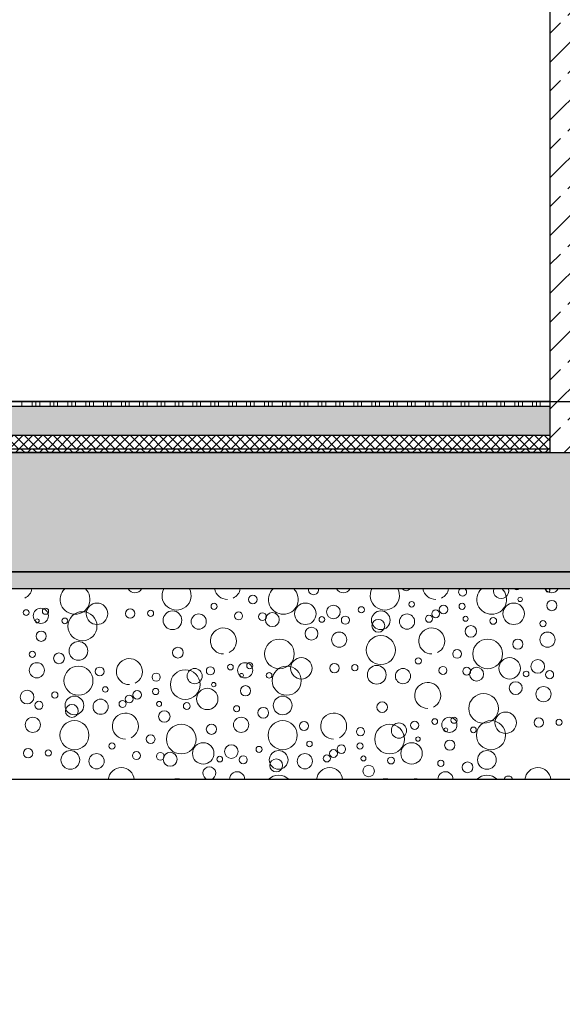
# Model space of a CAD drawing. Header units: metres. Extents: x -12 to 57.2, y -22.2 to 2.8.
# Tile 6 of 126: x 3.1 to 4.7, y -16.2 to -13.3. Entities that reach past the tile are written whole.
import ezdxf

# ---------------------------------------------------------------- set-up
doc = ezdxf.new("R2010")
doc.units = ezdxf.units.M
doc.header["$LTSCALE"] = 0.4
doc.header["$MEASUREMENT"] = 0
doc.linetypes.add('Strichlinie', pattern=[0.2, 0.15, -0.05])
doc.layers.get('0').update_dxf_attribs({"color": 8, "lineweight": 9})
doc.layers.get('Defpoints').update_dxf_attribs({"color": 8, "lineweight": 9})
for name, color, linetype in [('Neubau_A - Bodenaustausch', 8, 'Continuous'), ('Neubau_A - Sauberkeitsschicht', 8, 'Continuous'), ('Neubau_A-Bodenplatte', 8, 'Continuous'), ('Neubau_A-STB Wände', 8, 'Continuous'), ('Neubau_B-Bodenaufbau', 8, 'Continuous'), ('Neubau_T-Bemaßung', 8, 'Continuous')]:
    doc.layers.add(name, color=color, linetype=linetype)
doc.layers.add('S-Linien _ Schraffuren.2D', color=8, linetype='Continuous', lineweight=9)
doc.styles.add('ERSTELLTER_STIL_2', font='arial.ttf')
doc.dimstyles.new('ERSTELLTER_STIL__1', dxfattribs={"dimtxt": 0.0875, "dimasz": 0.059375, "dimexe": 0.18, "dimexo": 0.0625, "dimgap": 0, "dimtad": 1, "dimzin": 0, "dimdsep": 46, "dimtxsty": 'ERSTELLTER_STIL_2', "dimblk": 'ARROWHEAD_6', "dimblk1": 'ARROWHEAD_6', "dimblk2": 'ARROWHEAD_6', "dimcen": 0.09, "dimclrd": 7, "dimclre": 7, "dimclrt": 7, "dimazin": 0, "dimtfac": 1, "dimtdec": 4, "dimtmove": 0, "dimatfit": 3, "dimfxl": 1, "dimtolj": 1, "dimtzin": 0, "dimarcsym": 0})
pattern_1 = [(45, (-2907.6834, -10.175), (-0.0848528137, 0.0848528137), []), (45, (-2907.72583, -10.13257), (-0.0848528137, 0.0848528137), [0.09, -0.03])]
pattern_2 = [(45, (-2907.6834, -10.175), (-0.0353553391, 0.0353553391), [0.0375, -0.0125]), (45, (-2907.6834, -10.139645), (-0.0353553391, 0.0353553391), [0.0375, -0.0125])]

# ---------------------------------------------------------------- blocks, each defined once
blk = doc.blocks.new('*X441', base_point=(-24191.6502, 0))
at = {"layer": 'Neubau_A - Bodenaustausch', "color": 253, "linetype": 'Continuous', "lineweight": 9, "true_color": 0x9f9f9f}
for centre, radius in [((-21280.2146, -4.8113), 0.0128), ((-21280.672, -4.8534), 0.0315), ((-21280.3282, -4.8316), 0.00908), ((-21280.0602, -4.8534), 0.0315), ((-21279.7479, -4.8255), 0.00812), ((-21279.5997, -4.8316), 0.00908), ((-21279.4483, -4.8534), 0.0315), ((-21279.4293, -4.8113), 0.00642), ((-21279.3361, -4.8293), 0.015), ((-21280.8802, -4.8498), 0.00837), ((-21280.8371, -4.8593), 0.0223), ((-21280.8234, -4.8458), 0.00908), ((-21280.7149, -4.8899), 0.0427), ((-21280.5747, -4.8527), 0.0137), ((-21280.5149, -4.8518), 0.00908), ((-21280.4505, -4.8725), 0.0275), ((-21280.3734, -4.8763), 0.0223), ((-21280.2562, -4.8598), 0.0117), ((-21280.1862, -4.862), 0.0115), ((-21280.1572, -4.8706), 0.0205), ((-21279.9776, -4.8481), 0.0201), ((-21279.896, -4.8417), 0.00908), ((-21279.8386, -4.8725), 0.0275), ((-21279.7616, -4.8763), 0.0223), ((-21279.6775, -4.8536), 0.0115), ((-21279.6545, -4.841), 0.0126), ((-21280.8477, -4.8742), 0.00574), ((-21280.7666, -4.8742), 0.00837), ((-21280.0117, -4.8701), 0.00837), ((-21279.9427, -4.8721), 0.0118), ((-21279.8459, -4.8886), 0.0189), ((-21279.6971, -4.8681), 0.0103), ((-21279.5896, -4.8681), 0.00732), ((-21279.5084, -4.8742), 0.0101), ((-21279.3623, -4.8823), 0.00908), ((-21280.8361, -4.9193), 0.015), ((-21280.0422, -4.9116), 0.0189), ((-21279.9608, -4.9293), 0.0223), ((-21279.5743, -4.905), 0.0169), ((-21279.3489, -4.9293), 0.0223), ((-21280.7268, -4.9625), 0.0275), ((-21280.1365, -4.9713), 0.0436), ((-21279.8385, -4.9599), 0.0427), ((-21279.5247, -4.9713), 0.0436), ((-21279.4361, -4.9425), 0.015), ((-21280.8623, -4.9723), 0.00908), ((-21280.7838, -4.9841), 0.0158), ((-21280.4345, -4.9675), 0.0158), ((-21279.6146, -4.9713), 0.0128), ((-21280.8489, -5.0193), 0.0223), ((-21280.2371, -5.0193), 0.0223), ((-21280.2234, -5.0058), 0.00908), ((-21280.072, -5.0134), 0.0315), ((-21279.9747, -5.0127), 0.0137), ((-21279.7282, -4.9916), 0.00908), ((-21279.4602, -5.0134), 0.0315), ((-21279.3776, -5.0081), 0.0201), ((-21280.7267, -5.0499), 0.0427), ((-21280.6641, -5.0227), 0.013), ((-21280.4983, -5.0395), 0.0119), ((-21280.4128, -5.0613), 0.0436), ((-21280.3853, -5.0363), 0.0223), ((-21280.3391, -5.0208), 0.0119), ((-21280.2802, -5.0098), 0.00837), ((-21280.2477, -5.0342), 0.00574), ((-21280.1666, -5.0342), 0.00837), ((-21280.1149, -5.0499), 0.0427), ((-21279.9149, -5.0118), 0.00908), ((-21279.8505, -5.0325), 0.0275), ((-21279.7734, -5.0363), 0.0223), ((-21279.6562, -5.0198), 0.0117), ((-21279.5862, -5.022), 0.0115), ((-21279.5572, -5.0306), 0.0205), ((-21279.4117, -5.0301), 0.00837), ((-21279.3427, -5.0321), 0.0118), ((-21280.3293, -5.0613), 0.00642), ((-21279.4422, -5.0716), 0.0189), ((-21280.8776, -5.0981), 0.0201), ((-21280.796, -5.0917), 0.00908), ((-21280.6479, -5.0755), 0.00812), ((-21280.5545, -5.091), 0.0126), ((-21280.4997, -5.0816), 0.00908), ((-21280.3483, -5.1034), 0.0315), ((-21280.2361, -5.0793), 0.015), ((-21279.5365, -5.1313), 0.0436), ((-21279.3608, -5.0893), 0.0223), ((-21280.8427, -5.1221), 0.0118), ((-21280.7386, -5.1225), 0.0275), ((-21280.6616, -5.1263), 0.0223), ((-21280.5971, -5.1181), 0.0103), ((-21280.5775, -5.1036), 0.0115), ((-21280.4896, -5.1181), 0.00732), ((-21280.4084, -5.1242), 0.0101), ((-21280.1268, -5.1225), 0.0275), ((-21279.8345, -5.1275), 0.0158), ((-21280.7459, -5.1386), 0.0189), ((-21280.4743, -5.155), 0.0169), ((-21280.2623, -5.1323), 0.00908), ((-21280.1838, -5.1441), 0.0158), ((-21279.472, -5.1734), 0.0315), ((-21280.8608, -5.1793), 0.0223), ((-21280.7385, -5.2099), 0.0427), ((-21280.2489, -5.1793), 0.0223), ((-21280.1267, -5.2099), 0.0427), ((-21280.0641, -5.1827), 0.013), ((-21279.7853, -5.1963), 0.0223), ((-21279.7391, -5.1808), 0.0119), ((-21279.6802, -5.1698), 0.00837), ((-21279.6371, -5.1793), 0.0223), ((-21279.6234, -5.1658), 0.00908), ((-21279.5149, -5.2099), 0.0427), ((-21279.3747, -5.1727), 0.0137), ((-21279.3149, -5.1718), 0.00908), ((-21280.4247, -5.2213), 0.0436), ((-21280.3361, -5.1925), 0.015), ((-21279.8983, -5.1995), 0.0119), ((-21279.8128, -5.2213), 0.0436), ((-21279.6477, -5.1942), 0.00574), ((-21279.5666, -5.1942), 0.00837), ((-21280.6282, -5.2416), 0.00908), ((-21280.5146, -5.2213), 0.0128), ((-21280.3602, -5.2634), 0.0315), ((-21280.0479, -5.2355), 0.00812), ((-21279.8997, -5.2416), 0.00908), ((-21279.7483, -5.2634), 0.0315), ((-21279.7293, -5.2213), 0.00642), ((-21279.6361, -5.2393), 0.015), ((-21280.8747, -5.2627), 0.0137), ((-21280.8149, -5.2618), 0.00908), ((-21280.7505, -5.2825), 0.0275), ((-21280.5562, -5.2698), 0.0117), ((-21280.4862, -5.272), 0.0115), ((-21280.4572, -5.2806), 0.0205), ((-21280.2776, -5.2581), 0.0201), ((-21280.196, -5.2517), 0.00908), ((-21280.1386, -5.2825), 0.0275), ((-21279.9775, -5.2636), 0.0115), ((-21279.9545, -5.251), 0.0126), ((-21279.5268, -5.2825), 0.0275), ((-21280.6734, -5.2863), 0.0223), ((-21280.3117, -5.2801), 0.00837), ((-21280.2427, -5.2821), 0.0118), ((-21280.1459, -5.2986), 0.0189), ((-21280.0616, -5.2863), 0.0223), ((-21279.9971, -5.2781), 0.0103), ((-21279.8896, -5.2781), 0.00732), ((-21279.8084, -5.2842), 0.0101), ((-21279.6623, -5.2923), 0.00908), ((-21279.5838, -5.3041), 0.0158), ((-21279.8743, -5.315), 0.0169)]:
    blk.add_circle(centre, radius, dxfattribs=at)
for centre, radius, start, end in [((-21280.9008, -4.7731), 0.0382, 296.5651, 349.6401), ((-21280.7365, -4.8113), 0.0436, 134.0002, 45.9998), ((-21280.5608, -4.7693), 0.0223, 208.6792, 331.3208), ((-21280.4385, -4.7999), 0.0427, 152.2733, 27.7267), ((-21280.2889, -4.7731), 0.0382, 190.3599, 270), ((-21280.2889, -4.7731), 0.0382, 296.5651, 349.6401), ((-21280.1247, -4.8113), 0.0436, 134.0002, 45.9998), ((-21280.0361, -4.7825), 0.015, 170.4066, 9.5934), ((-21279.9489, -4.7693), 0.0223, 208.6792, 331.3208), ((-21279.8267, -4.7999), 0.0427, 152.2733, 27.7267), ((-21279.7641, -4.7727), 0.013, 214.1665, 325.8335), ((-21279.6771, -4.7731), 0.0382, 190.3599, 270), ((-21279.6771, -4.7731), 0.0382, 296.5651, 349.6401), ((-21279.5983, -4.7895), 0.0119, 127.0959, 52.9041), ((-21279.5128, -4.8113), 0.0436, 134.0002, 45.9998), ((-21279.4853, -4.7863), 0.0223, 163.6432, 16.3568), ((-21279.4391, -4.7708), 0.0119, 230.4709, 309.5291), ((-21279.3371, -4.7693), 0.0223, 208.6792, 331.3208), ((-21279.3477, -4.7842), 0.00574, 133.4617, 46.5383), ((-21280.3008, -4.9331), 0.0382, 296.5651, 270), ((-21279.6889, -4.9331), 0.0382, 296.5651, 270), ((-21280.5771, -5.0231), 0.0382, 296.5651, 270), ((-21279.7008, -5.0931), 0.0382, 296.5651, 270), ((-21280.5889, -5.1831), 0.0382, 296.5651, 270), ((-21279.9771, -5.1831), 0.0382, 296.5651, 270), ((-21280.6008, -5.3431), 0.0382, 4.7003, 175.2997), ((-21280.3422, -5.3216), 0.0189, 284.1222, 255.8778), ((-21280.2608, -5.3393), 0.0223, 358.2255, 181.7745), ((-21279.9889, -5.3431), 0.0382, 4.7003, 175.2997), ((-21279.6489, -5.3393), 0.0223, 358.2255, 181.7745), ((-21279.3771, -5.3431), 0.0382, 4.7003, 175.2997), ((-21280.4365, -5.3813), 0.0436, 71.6093, 108.3907), ((-21280.1385, -5.3699), 0.0427, 44.3782, 135.6218), ((-21279.8247, -5.3813), 0.0436, 71.6093, 108.3907), ((-21279.7361, -5.3525), 0.015, 56.4776, 123.5224), ((-21279.5267, -5.3699), 0.0427, 44.3782, 135.6218), ((-21279.4641, -5.3427), 0.013, 12.0056, 167.9944)]:
    blk.add_arc(centre, radius, start, end, dxfattribs=at)
blk = doc.blocks.new('ARROWHEAD_6')
at = {"color": 0, "linetype": 'Continuous', "lineweight": 0}
for p, q in [((-0.5, -0.5), (0.5, 0.5)), ((0, 0), (-1, 0))]:
    blk.add_line(p, q, dxfattribs=at)
blk = doc.blocks.new('*D568')
at = {"layer": 'Defpoints', "color": 0, "linetype": 'Continuous', "transparency": 16777216}
for p in [(-0.285, -14.555), (23.9206, -14.555), (-0.285, -14.905)]:
    blk.add_point(p, dxfattribs=at)
at = {"layer": 'Neubau_T-Bemaßung', "linetype": 'Continuous', "lineweight": -2, "transparency": 16777216}
for p, q in [((-0.2225, -14.555), (24.1006, -14.555)), ((23.9206, -14.6144), (23.9206, -14.6162)), ((23.9206, -14.8456), (23.9206, -14.8441)), ((-0.2225, -14.905), (24.1006, -14.905))]:
    blk.add_line(p, q, dxfattribs=at)
at = {"layer": 'Neubau_T-Bemaßung', "linetype": 'Continuous', "lineweight": -2, "transparency": 16777216, "xscale": 0.059375, "yscale": 0.059375, "zscale": 0.059375}
for p, rotation in [((23.9206, -14.555), 90), ((23.9206, -14.905), 270)]:
    blk.add_blockref('ARROWHEAD_6', p, dxfattribs=dict(at, rotation=rotation))
at = {"layer": 'Neubau_T-Bemaßung', "linetype": 'Continuous', "transparency": 16777216, "insert": (23.9206, -14.7301), "char_height": 0.0875, "attachment_point": 5, "rotation": 90, "style": 'ERSTELLTER_STIL_2'}
blk.add_mtext('\\A1;0.35', dxfattribs=at)
blk = doc.blocks.new('*D569')
at = {"layer": 'Defpoints', "color": 0, "linetype": 'Continuous', "transparency": 16777216}
for p in [(-0.3, -10.655), (23.9206, -10.655), (-0.285, -14.555)]:
    blk.add_point(p, dxfattribs=at)
at = {"layer": 'Neubau_T-Bemaßung', "linetype": 'Continuous', "lineweight": -2, "transparency": 16777216}
for p, q in [((-0.2375, -10.655), (24.1006, -10.655)), ((23.9206, -10.7144), (23.9206, -12.495)), ((23.9206, -14.4956), (23.9206, -12.722)), ((-0.2225, -14.555), (24.1006, -14.555))]:
    blk.add_line(p, q, dxfattribs=at)
at = {"layer": 'Neubau_T-Bemaßung', "linetype": 'Continuous', "lineweight": -2, "transparency": 16777216, "xscale": 0.059375, "yscale": 0.059375, "zscale": 0.059375}
for p, rotation in [((23.9206, -10.655), 90), ((23.9206, -14.555), 270)]:
    blk.add_blockref('ARROWHEAD_6', p, dxfattribs=dict(at, rotation=rotation))
at = {"layer": 'Neubau_T-Bemaßung', "linetype": 'Continuous', "transparency": 16777216, "insert": (23.9206, -12.6085), "char_height": 0.0875, "attachment_point": 5, "rotation": 90, "style": 'ERSTELLTER_STIL_2'}
blk.add_mtext('\\A1;3.90', dxfattribs=at)
blk = doc.blocks.new('*D598')
at = {"layer": 'Defpoints', "color": 0, "linetype": 'Continuous', "transparency": 16777216}
for p in [(-0.285, -14.555), (23.6845, -14.555), (-0.285, -14.905)]:
    blk.add_point(p, dxfattribs=at)
at = {"layer": 'Neubau_T-Bemaßung', "linetype": 'Continuous', "lineweight": -2, "transparency": 16777216}
for p, q in [((-0.2225, -14.555), (23.8645, -14.555)), ((23.6845, -14.6144), (23.6845, -14.8456)), ((-0.2225, -14.905), (23.8645, -14.905)), ((23.6845, -14.905), (23.6845, -15.0031))]:
    blk.add_line(p, q, dxfattribs=at)
at = {"layer": 'Neubau_T-Bemaßung', "linetype": 'Continuous', "lineweight": -2, "transparency": 16777216, "xscale": 0.059375, "yscale": 0.059375, "zscale": 0.059375}
for p, rotation in [((23.6845, -14.555), 90), ((23.6845, -14.905), 270)]:
    blk.add_blockref('ARROWHEAD_6', p, dxfattribs=dict(at, rotation=rotation))
at = {"layer": 'Neubau_T-Bemaßung', "linetype": 'Continuous', "transparency": 16777216, "insert": (23.5706, -15.0031), "char_height": 0.0875, "attachment_point": 5, "rotation": 90, "style": 'ERSTELLTER_STIL_2'}
blk.add_mtext('\\A1;0.35', dxfattribs=at)
blk = doc.blocks.new('*D599')
at = {"layer": 'Defpoints', "color": 0, "linetype": 'Continuous', "transparency": 16777216}
for p in [(0.175, -14.405), (23.6845, -14.405), (-0.285, -14.555)]:
    blk.add_point(p, dxfattribs=at)
at = {"layer": 'Neubau_T-Bemaßung', "linetype": 'Continuous', "lineweight": -2, "transparency": 16777216}
for p, q in [((0.2375, -14.405), (23.8645, -14.405)), ((23.6845, -14.4644), (23.6845, -14.4956)), ((-0.2225, -14.555), (23.8645, -14.555)), ((23.6845, -14.555), (23.6845, -14.6531))]:
    blk.add_line(p, q, dxfattribs=at)
at = {"layer": 'Neubau_T-Bemaßung', "linetype": 'Continuous', "lineweight": -2, "transparency": 16777216, "xscale": 0.059375, "yscale": 0.059375, "zscale": 0.059375}
for p, rotation in [((23.6845, -14.405), 90), ((23.6845, -14.555), 270)]:
    blk.add_blockref('ARROWHEAD_6', p, dxfattribs=dict(at, rotation=rotation))
at = {"layer": 'Neubau_T-Bemaßung', "linetype": 'Continuous', "transparency": 16777216, "insert": (23.5706, -14.6531), "char_height": 0.0875, "attachment_point": 5, "rotation": 90, "style": 'ERSTELLTER_STIL_2'}
blk.add_mtext('\\A1;0.15', dxfattribs=at)
blk = doc.blocks.new('*D600')
at = {"layer": 'Defpoints', "color": 0, "linetype": 'Continuous', "transparency": 16777216}
for p in [(-0.3, -10.655), (23.5706, -10.655), (0.175, -14.405)]:
    blk.add_point(p, dxfattribs=at)
at = {"layer": 'Neubau_T-Bemaßung', "linetype": 'Continuous', "lineweight": -2, "transparency": 16777216}
for p, q in [((-0.2375, -10.655), (23.7506, -10.655)), ((23.5706, -10.7144), (23.5706, -12.4196)), ((23.5706, -14.3456), (23.5706, -12.6474)), ((0.2375, -14.405), (23.7506, -14.405))]:
    blk.add_line(p, q, dxfattribs=at)
at = {"layer": 'Neubau_T-Bemaßung', "linetype": 'Continuous', "lineweight": -2, "transparency": 16777216, "xscale": 0.059375, "yscale": 0.059375, "zscale": 0.059375}
for p, rotation in [((23.5706, -10.655), 90), ((23.5706, -14.405), 270)]:
    blk.add_blockref('ARROWHEAD_6', p, dxfattribs=dict(at, rotation=rotation))
at = {"layer": 'Neubau_T-Bemaßung', "linetype": 'Continuous', "transparency": 16777216, "insert": (23.5706, -12.5335), "char_height": 0.0875, "attachment_point": 5, "rotation": 90, "style": 'ERSTELLTER_STIL_2'}
blk.add_mtext('\\A1;3.75', dxfattribs=at)

msp = doc.modelspace()

# ---------------------------------------------------------------- hatches: boundary and pattern name
at = {"layer": 'Neubau_A - Sauberkeitsschicht', "linetype": 'Continuous'}
h = msp.add_hatch(dxfattribs=at)
h.set_pattern_fill('BETON__UNBEWEHRT_0002', color=256, style=0, pattern_type=2)
h.set_pattern_definition(pattern_2)
h.paths.add_polyline_path([(-0.445, -14.905), (-0.445, -14.955), (24.23, -14.955), (24.23, -14.905)])
at = {"layer": 'Neubau_A-Bodenplatte', "linetype": 'Continuous'}
h = msp.add_hatch(dxfattribs=at)
h.set_pattern_fill('BETON__STAHLBETON_0002', color=256, style=0, pattern_type=2)
h.set_pattern_definition(pattern_1)
h.paths.add_polyline_path([(-0.285, -14.905), (33.0401, -14.905), (33.0401, -14.555), (-0.285, -14.555)])
at = {"layer": 'Neubau_A-STB Wände', "linetype": 'Continuous'}
h = msp.add_hatch(dxfattribs=at)
h.set_pattern_fill('BETON__STAHLBETON_0002', color=256, style=0, pattern_type=2)
h.set_pattern_definition(pattern_1)
h.paths.add_polyline_path([(4.875, -10.655), (4.625, -10.655), (4.625, -14.555), (4.875, -14.555)])
at = {"layer": 'Neubau_B-Bodenaufbau', "linetype": 'Continuous'}
h = msp.add_hatch(dxfattribs=at)
h.set_pattern_fill('BETON__UNBEWEHRT_0002', color=256, style=0, pattern_type=2)
h.set_pattern_definition(pattern_2)
h.paths.add_polyline_path([(0.175, -14.42), (0.175, -14.505), (4.625, -14.505), (4.625, -14.42)])
h = msp.add_hatch(dxfattribs=at)
h.set_pattern_fill('DÄMMUNG__HART_2_0002', color=256, style=0, pattern_type=2)
h.set_pattern_definition([(45, (-2907.6834, -10.175), (-0.01414213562, 0.01414213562), []), (135, (-2907.6834, -10.175), (0.01414213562, 0.01414213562), [])])
h.paths.add_polyline_path([(4.625, -14.505), (0.175, -14.505), (0.175, -14.545), (4.625, -14.545)])
h = msp.add_hatch(dxfattribs=at)
h.set_pattern_fill('GUßASPHALT_0002', color=256, style=0, pattern_type=2)
h.set_pattern_definition([(45, (-2907.6834, -10.175), (-0.01767766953, 0.01767766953), []), (135, (-2907.6834, -10.175), (0.01767766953, 0.01767766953), [])])
h.paths.add_polyline_path([(0.175, -14.555), (4.625, -14.555), (4.625, -14.545), (0.175, -14.545)])

# ---------------------------------------------------------------- linework, layer by layer
msp.add_lwpolyline([(33.2001, -15.655), (23.78, -15.655), (23.64, -15.515), (-0.445, -15.515), (-1.275, -15.515), (-1.885, -14.905), (-2.235, -14.555), (-5.6703, -11.1197), (-6.181, -11.1321), (-6.1823, -11.1321), (-6.1838, -11.1321), (-6.2728, -11.1311), (-6.3042, -11.1298), (-11.9962, -10.9075), (-11.9962, -22.195), (-11.9962, -22.195), (57.2295, -22.195)])
at = {"layer": 'Neubau_A - Bodenaustausch', "linetype": 'Continuous'}
msp.add_line((21.115, -15.515), (-0.445, -15.515), dxfattribs=at)
at = {"layer": 'Neubau_A - Sauberkeitsschicht', "linetype": 'Continuous'}
msp.add_line((24.04, -14.955), (-0.445, -14.955), dxfattribs=at)
at = {"layer": 'Neubau_A-Bodenplatte', "linetype": 'Continuous'}
msp.add_line((4.625, -14.555), (0.175, -14.555), dxfattribs=at)
at = {"layer": 'Neubau_A-Bodenplatte', "linetype": 'Continuous', "flags": 128}
msp.add_lwpolyline([(33.0401, -14.905), (24.23, -14.905), (-0.285, -14.905)], dxfattribs=at)
at = {"layer": 'Neubau_A-STB Wände', "linetype": 'Continuous'}
msp.add_line((4.625, -10.795), (4.625, -14.405), dxfattribs=at)
at = {"layer": 'Neubau_A-STB Wände', "linetype": 'Continuous', "flags": 128}
msp.add_lwpolyline([(4.625, -14.405), (4.625, -14.42), (4.625, -14.505), (4.625, -14.545), (4.625, -14.555)], dxfattribs=at)
at = {"layer": 'Neubau_B-Bodenaufbau', "linetype": 'Continuous'}
for p, q in [((4.625, -14.405), (0.175, -14.405)), ((4.625, -14.42), (0.175, -14.42)), ((4.625, -14.505), (0.175, -14.505)), ((4.625, -14.545), (0.175, -14.545))]:
    msp.add_line(p, q, dxfattribs=at)
at = {"layer": 'Neubau_B-Bodenaufbau', "linetype": 'Continuous', "lineweight": 9}
for p, q in [((3.0741, -14.405), (3.0741, -14.42)), ((3.1041, -14.405), (3.1041, -14.42)), ((3.1154, -14.405), (3.1154, -14.42)), ((3.1266, -14.405), (3.1266, -14.42)), ((3.1566, -14.405), (3.1566, -14.42)), ((3.1679, -14.405), (3.1679, -14.42)), ((3.1791, -14.405), (3.1791, -14.42)), ((3.2091, -14.405), (3.2091, -14.42)), ((3.2204, -14.405), (3.2204, -14.42)), ((3.2316, -14.405), (3.2316, -14.42)), ((3.2616, -14.405), (3.2616, -14.42)), ((3.2729, -14.405), (3.2729, -14.42)), ((3.2841, -14.405), (3.2841, -14.42)), ((3.3141, -14.405), (3.3141, -14.42)), ((3.3254, -14.405), (3.3254, -14.42)), ((3.3366, -14.405), (3.3366, -14.42)), ((3.3666, -14.405), (3.3666, -14.42)), ((3.3779, -14.405), (3.3779, -14.42)), ((3.3891, -14.405), (3.3891, -14.42)), ((3.4191, -14.405), (3.4191, -14.42)), ((3.4304, -14.405), (3.4304, -14.42)), ((3.4416, -14.405), (3.4416, -14.42)), ((3.4716, -14.405), (3.4716, -14.42)), ((3.4829, -14.405), (3.4829, -14.42)), ((3.4941, -14.405), (3.4941, -14.42)), ((3.5241, -14.405), (3.5241, -14.42)), ((3.5354, -14.405), (3.5354, -14.42)), ((3.5466, -14.405), (3.5466, -14.42)), ((3.5766, -14.405), (3.5766, -14.42)), ((3.5879, -14.405), (3.5879, -14.42)), ((3.5991, -14.405), (3.5991, -14.42)), ((3.6291, -14.405), (3.6291, -14.42)), ((3.6404, -14.405), (3.6404, -14.42)), ((3.6516, -14.405), (3.6516, -14.42)), ((3.6816, -14.405), (3.6816, -14.42)), ((3.6929, -14.405), (3.6929, -14.42)), ((3.7041, -14.405), (3.7041, -14.42)), ((3.7341, -14.405), (3.7341, -14.42)), ((3.7454, -14.405), (3.7454, -14.42)), ((3.7566, -14.405), (3.7566, -14.42)), ((3.7866, -14.405), (3.7866, -14.42)), ((3.7979, -14.405), (3.7979, -14.42)), ((3.8091, -14.405), (3.8091, -14.42)), ((3.8391, -14.405), (3.8391, -14.42)), ((3.8504, -14.405), (3.8504, -14.42)), ((3.8616, -14.405), (3.8616, -14.42)), ((3.8916, -14.405), (3.8916, -14.42)), ((3.9029, -14.405), (3.9029, -14.42)), ((3.9141, -14.405), (3.9141, -14.42)), ((3.9441, -14.405), (3.9441, -14.42)), ((3.9554, -14.405), (3.9554, -14.42)), ((3.9666, -14.405), (3.9666, -14.42)), ((3.9966, -14.405), (3.9966, -14.42)), ((4.0079, -14.405), (4.0079, -14.42)), ((4.0191, -14.405), (4.0191, -14.42)), ((4.0491, -14.405), (4.0491, -14.42)), ((4.0604, -14.405), (4.0604, -14.42)), ((4.0716, -14.405), (4.0716, -14.42)), ((4.1016, -14.405), (4.1016, -14.42)), ((4.1129, -14.405), (4.1129, -14.42)), ((4.1241, -14.405), (4.1241, -14.42)), ((4.1541, -14.405), (4.1541, -14.42)), ((4.1654, -14.405), (4.1654, -14.42)), ((4.1766, -14.405), (4.1766, -14.42)), ((4.2066, -14.405), (4.2066, -14.42)), ((4.2179, -14.405), (4.2179, -14.42)), ((4.2291, -14.405), (4.2291, -14.42)), ((4.2591, -14.405), (4.2591, -14.42)), ((4.2704, -14.405), (4.2704, -14.42)), ((4.2816, -14.405), (4.2816, -14.42)), ((4.3116, -14.405), (4.3116, -14.42)), ((4.3229, -14.405), (4.3229, -14.42)), ((4.3341, -14.405), (4.3341, -14.42)), ((4.3641, -14.405), (4.3641, -14.42)), ((4.3754, -14.405), (4.3754, -14.42)), ((4.3866, -14.405), (4.3866, -14.42)), ((4.4166, -14.405), (4.4166, -14.42)), ((4.4279, -14.405), (4.4279, -14.42)), ((4.4391, -14.405), (4.4391, -14.42)), ((4.4691, -14.405), (4.4691, -14.42)), ((4.4804, -14.405), (4.4804, -14.42)), ((4.4916, -14.405), (4.4916, -14.42)), ((4.5216, -14.405), (4.5216, -14.42)), ((4.5329, -14.405), (4.5329, -14.42)), ((4.5441, -14.405), (4.5441, -14.42)), ((4.5741, -14.405), (4.5741, -14.42)), ((4.5854, -14.405), (4.5854, -14.42)), ((4.5966, -14.405), (4.5966, -14.42))]:
    msp.add_line(p, q, dxfattribs=at)
at = {"layer": 'S-Linien _ Schraffuren.2D', "linetype": 'Strichlinie', "flags": 128}
msp.add_lwpolyline([(-5.6703, -11.1197), (-4.6126, -11.0941), (-3.3286, -11.0649), (-0.8946, -11.0218), (-0.7539, -10.9508), (3.9368, -10.8951), (6.6043, -10.8879), (7.0796, -10.8781), (8.6162, -10.8406), (13.0557, -10.7772), (16.8619, -10.7236), (17.682, -10.7178), (18.7317, -10.715), (18.8531, -10.7288), (19.2075, -10.718), (22.2351, -10.6838), (26.7618, -10.6064), (26.9401, -10.616), (27.5592, -10.6417), (27.9329, -10.6496), (29.5275, -10.6661), (33.9321, -10.7029), (36.0088, -10.6975), (36.514, -10.6975), (39.5993, -10.7118), (42.3672, -10.6876), (43.4193, -10.7044), (45.1413, -10.7127), (47.1587, -10.6936), (47.5029, -10.6921), (46.53, -11.665), (44.89, -11.665), (44.89, -11.405), (39.4587, -11.405), (39.0587, -11.805), (37.8901, -11.805), (34.0401, -15.655), (23.78, -15.655), (23.64, -15.515), (-1.275, -15.515)], close=True, dxfattribs=at)

# ---------------------------------------------------------------- block references
at = {"layer": 'Neubau_A - Bodenaustausch'}
msp.add_blockref('*X441', (-2907.6834, -10.175), dxfattribs=at)

# ---------------------------------------------------------------- dimensions: what is measured, and where the dimension line sits
at = {"layer": 'Neubau_T-Bemaßung', "linetype": 'Continuous'}
for base, p1, p2, picture, middle in [((23.9206, -10.655), (-0.285, -14.555), (-0.3, -10.655), '*D569', (23.9206, -12.6085)), ((23.5706, -10.655), (0.175, -14.405), (-0.3, -10.655), '*D600', (23.5706, -12.5335)), ((23.6845, -14.405), (-0.285, -14.555), (0.175, -14.405), '*D599', (23.5706, -14.6531)), ((23.9206, -14.555), (-0.285, -14.905), (-0.285, -14.555), '*D568', (23.9206, -14.7301)), ((23.6845, -14.555), (-0.285, -14.905), (-0.285, -14.555), '*D598', (23.5706, -15.0031))]:
    dim = msp.add_linear_dim(base=base, p1=p1, p2=p2, angle=90, dimstyle='ERSTELLTER_STIL__1', override={"dimclrd": 256, "dimclre": 256, "dimclrt": 256}, dxfattribs=at)
    dim.commit()
    dim.dimension.update_dxf_attribs({"geometry": picture, "text_midpoint": middle, "dimtype": 160, "text_rotation": 90})

doc.saveas('drawing.dxf')
